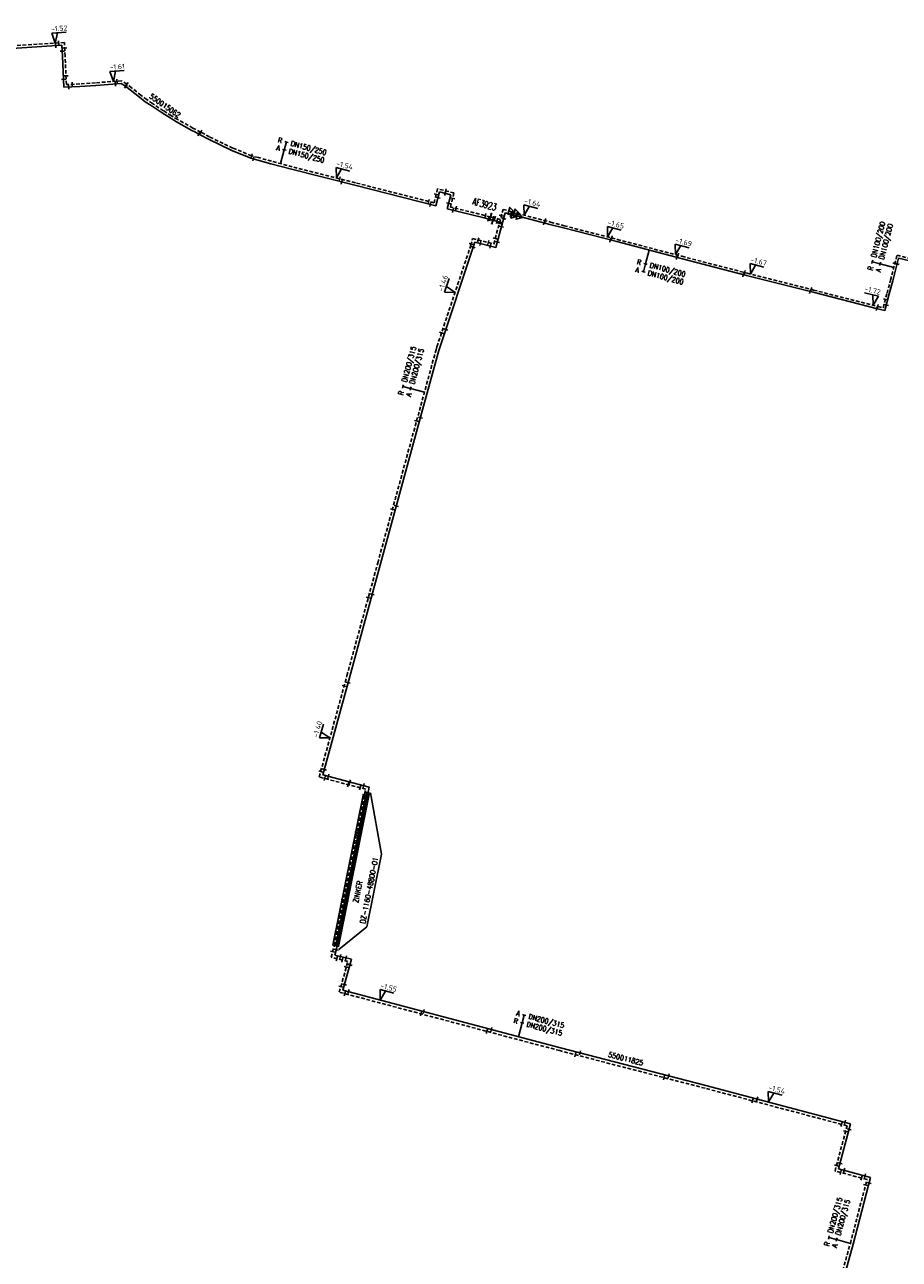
# Model space of a CAD drawing. Header units: millimetres. Extents: x 0 to 118318689, y 0 to 490460760.
# Tile 96 of 117: x 116185229 to 116338008, y 487956710 to 488172338. Entities that reach past the tile are written whole.
import ezdxf
from ezdxf.enums import TextEntityAlignment as Align

# ---------------------------------------------------------------- set-up
doc = ezdxf.new("R2010")
doc.units = ezdxf.units.MM
doc.header["$LTSCALE"] = 200
doc.linetypes.add('HIDDEN2', pattern=[4.7625, 3.175, -1.5875])
doc.layers.get('0').update_dxf_attribs({"color": 8})
for name, color, linetype in [('WT-C-AFSLUITER', 7, 'Continuous'), ('WT-C-mof', 7, 'Continuous'), ('WT-C-VERLOOP', 7, 'Continuous'), ('WT-I-diam', 7, 'Continuous'), ('WT-I-info', 7, 'Continuous'), ('WT-I-NAP', 7, 'Continuous'), ('WT-L-aanvoer', 6, 'Continuous'), ('WT-L-MANTELBUIS', 6, 'Continuous'), ('WT-L-retour', 6, 'HIDDEN2')]:
    doc.layers.add(name, color=color, linetype=linetype)
doc.styles.add('DIN17', font='ROMANS.SHX', dxfattribs={"width": 0.9})
doc.styles.add('ISOCP', font='ISOCP.SHX')

# ---------------------------------------------------------------- blocks, each defined once
blk = doc.blocks.new('LR-mof')
at = {"color": 0, "linetype": 'ByBlock', "lineweight": -2}
blk.add_line((0, -0.75), (0, 0.75), dxfattribs=at)
blk = doc.blocks.new('LR-VERL')
at = {"color": 0, "linetype": 'ByBlock', "lineweight": -2}
blk.add_lwpolyline([(1.08, 0), (-1.08, -1.25), (-1.08, 1.25)], close=True, dxfattribs=at)
blk = doc.blocks.new('nap1')
at = {"color": 0, "linetype": 'Continuous'}
for p, q in [((-1, 3.5), (0, 0)), ((-1, 3.5), (4, 3.5)), ((1, 3.5), (0, 0))]:
    blk.add_line(p, q, dxfattribs=at)
at = {"color": 0, "linetype": 'Continuous', "style": 'ISOCP'}
for tag, p in [('*1', (1.7, 5)), ('*2', (4, 1.5))]:
    blk.add_attdef(tag, text='', height=1.8, dxfattribs=at).set_placement(p, align=Align.MIDDLE)
blk = doc.blocks.new('nap2')
at = {"color": 0, "linetype": 'Continuous'}
for p, q in [((1, 3.5), (-4, 3.5)), ((-1, 3.5), (0, 0)), ((1, 3.5), (0, 0))]:
    blk.add_line(p, q, dxfattribs=at)
at = {"color": 0, "linetype": 'Continuous', "style": 'ISOCP'}
for tag, p in [('*1', (-1.5, 5)), ('*2', (-4, 1.5))]:
    blk.add_attdef(tag, text='', height=1.8, dxfattribs=at).set_placement(p, align=Align.MIDDLE)
blk = doc.blocks.new('LR-AFS')
at = {"color": 0, "lineweight": -3, "const_width": 0.7}
blk.add_lwpolyline([(0, -1.5), (0, 1.5)], dxfattribs=at)
at = {"color": 7, "linetype": 'ByBlock', "lineweight": -2, "style": 'DIN17', "width": 0.9}
blk.add_attdef('*1', text='', height=2.5, dxfattribs=at).set_placement((0, 5), align=Align.MIDDLE)
at = {"color": 0, "linetype": 'ByBlock', "lineweight": -2, "style": 'DIN17', "width": 0.3, "flags": 1}
for tag, p in [('*2', (2.5, 1.5)), ('OCODE', (-7.5, -2.5)), ('ST', (-7.5, -5)), ('VCODE', (-2.5, -5)), ('NCODE', (-2.5, -2.5)), ('NIVO', (2.5, -5)), ('BC', (2.5, -2.5)), ('IMM', (7.5, -5)), ('RK', (7.5, -2.5)), ('FABR', (-7.5, -7.5)), ('TYPE', (-2.5, -7.5)), ('OPBOUW', (2.5, -7.5)), ('BEDIEN', (7.5, -7.5)), ('VERTR', (-7.5, -10)), ('DEKM', (-7.5, -12.5)), ('PDATUM', (-2.5, -12.5)), ('OPBLEN', (-2.5, -10)), ('HULPST', (2.5, -10)), ('OPM', (2.5, -12.5)), ('VERLSP', (7.5, -10)), ('BORD', (7.5, -12.5)), ('BORDL', (-7.5, -15)), ('BORDX', (-2.5, -15)), ('BORDY', (2.5, -15)), ('BORDZ', (7.5, -15))]:
    blk.add_attdef(tag, text='', height=1.8, dxfattribs=at).set_placement(p, align=Align.MIDDLE)
blk = doc.blocks.new('LR-hyp')
at = {"color": 7, "linetype": 'ByBlock', "lineweight": -3, "style": 'DIN17', "width": 0.9}
blk.add_attdef('*1', text='', height=1.8, dxfattribs=at).set_placement((0, 0), align=Align.MIDDLE)
at = {"color": 7, "linetype": 'ByBlock', "lineweight": -2, "style": 'DIN17', "width": 0.9, "flags": 1}
blk.add_attdef('*2', text='', height=1.8, dxfattribs=at).set_placement((0, -5), align=Align.MIDDLE)
blk = doc.blocks.new('LR-DIAB2')
at = {"color": 0, "linetype": 'Continuous', "lineweight": -3}
blk.add_line((0, 5), (0, 7.8), dxfattribs=at)
at = {"color": 0, "lineweight": -3}
blk.add_line((0, 0), (0, 5), dxfattribs=at)
for points in [[(0.61, 7.8), (0, 7.8), (-0.61, 7.8)], [(0.61, 5), (0, 5), (-0.61, 5)]]:
    blk.add_lwpolyline(points, dxfattribs=at)
at = {"color": 1, "lineweight": -3, "style": 'DIN17', "width": 0.9}
for tag, p in [('*1', (-1.61, 7.8)), ('*2', (-1.61, 5.02))]:
    blk.add_attdef(tag, text='', height=1.8, dxfattribs=at).set_placement(p, align=Align.MIDDLE_RIGHT)
for tag, p in [('*11', (1.61, 7.8)), ('*12', (1.61, 5))]:
    blk.add_attdef(tag, text='', height=1.8, dxfattribs=at).set_placement(p, align=Align.MIDDLE_LEFT)
blk = doc.blocks.new('LR-DIAO2')
at = {"color": 0, "lineweight": -3}
blk.add_line((0, 0), (0, -5), dxfattribs=at)
at = {"color": 0, "linetype": 'Continuous', "lineweight": -3}
blk.add_line((0, -5), (0, -7.8), dxfattribs=at)
at = {"color": 0, "lineweight": -3}
for points in [[(0.61, -5), (0, -5), (-0.61, -5)], [(0.61, -7.8), (0, -7.8), (-0.61, -7.8)]]:
    blk.add_lwpolyline(points, dxfattribs=at)
at = {"color": 1, "lineweight": -3, "style": 'DIN17', "width": 0.9}
for tag, p in [('*1', (-1.61, -5)), ('*2', (-1.61, -7.78))]:
    blk.add_attdef(tag, text='', height=1.8, dxfattribs=at).set_placement(p, align=Align.MIDDLE_RIGHT)
for tag, p in [('*11', (1.61, -5)), ('*12', (1.61, -7.8))]:
    blk.add_attdef(tag, text='', height=1.8, dxfattribs=at).set_placement(p, align=Align.MIDDLE_LEFT)

msp = doc.modelspace()

# ---------------------------------------------------------------- linework, layer by layer
at = {"layer": 'WT-I-info', "lineweight": -3}
for p, q in [((116247536, 488027467), (116245620, 488038189)), ((116245013, 488014776), (116247536, 488027467)), ((116245013, 488014776), (116240131, 488010847))]:
    msp.add_line(p, q, dxfattribs=at)
at = {"layer": 'WT-L-aanvoer'}
for p, q in [((116191732, 488168753), (116177692, 488167833)), ((116191848, 488166814), (116191732, 488168753)), ((116192075, 488161411), (116191848, 488166814)), ((116194881, 488161541), (116192075, 488161411)), ((116197633, 488161741), (116194881, 488161541)), ((116202061, 488162081), (116197633, 488161741)), ((116202810, 488161594), (116202061, 488162081)), ((116203626, 488160956), (116202810, 488161594)), ((116205264, 488159655), (116203626, 488160956)), ((116206301, 488158885), (116205264, 488159655)), ((116207302, 488158196), (116206301, 488158885)), ((116209234, 488156919), (116207302, 488158196)), ((116210618, 488156044), (116209234, 488156919)), ((116211732, 488155375), (116210618, 488156044)), ((116214408, 488153887), (116211738, 488155371)), ((116214937, 488153610), (116214408, 488153887)), ((116215745, 488153187), (116214937, 488153610)), ((116217309, 488152335), (116215745, 488153187)), ((116221410, 488150385), (116217314, 488152333)), ((116224719, 488149021), (116221410, 488150385)), ((116225954, 488148684), (116224719, 488149021)), ((116228217, 488148065), (116225954, 488148684)), ((116231864, 488147089), (116228217, 488148065)), ((116242877, 488144295), (116231864, 488147089)), ((116257070, 488140675), (116242877, 488144295)), ((116257685, 488143130), (116257070, 488140675)), ((116259669, 488142623), (116257685, 488143130)), ((116259053, 488140166), (116259669, 488142623)), ((116265490, 488138583), (116259053, 488140166)), ((116271747, 488138820), (116276982, 488137448)), ((116276982, 488137448), (116279354, 488136840)), ((116279354, 488136840), (116288661, 488134445)), ((116288661, 488134445), (116299922, 488131498)), ((116299922, 488131498), (116311316, 488128550)), ((116336853, 488127619), (116337837, 488131319)), ((116337837, 488131319), (116337900, 488131585)), ((116337900, 488131585), (116340800, 488130837)), ((116311316, 488128550), (116322947, 488125600)), ((116336251, 488125330), (116336853, 488127619)), ((116322947, 488125600), (116334189, 488122727)), ((116335490, 488122410), (116336251, 488125330)), ((116334189, 488122727), (116335490, 488122410))]:
    msp.add_line(p, q, dxfattribs=at)
at = {"layer": 'WT-L-aanvoer', "lineweight": -3}
for p, q in [((116267550, 488133401), (116269150, 488139454)), ((116269150, 488139454), (116270847, 488139009)), ((116267001, 488138183), (116265490, 488138583)), ((116268696, 488137735), (116267001, 488138183)), ((116270847, 488139009), (116271747, 488138820)), ((116257723, 488115941), (116263649, 488133656)), ((116263649, 488133656), (116263839, 488134381)), ((116263839, 488134381), (116267550, 488133401)), ((116254921, 488105695), (116257584, 488115434)), ((116257584, 488115434), (116257723, 488115941)), ((116247403, 488078200), (116254921, 488105695)), ((116242016, 488058497), (116247403, 488078200)), ((116237314, 488041301), (116242016, 488058497)), ((116245394, 488039193), (116237314, 488041301)), ((116243593, 488030377), (116245394, 488039193)), ((116239820, 488011399), (116243593, 488030377)), ((116239411, 488009839), (116239820, 488011399)), ((116242323, 488009102), (116239411, 488009839)), ((116240818, 488003730), (116242323, 488009102)), ((116278820, 487993649), (116240818, 488003730)), ((116304205, 487987083), (116278820, 487993649)), ((116329508, 487980396), (116304205, 487987083)), ((116327411, 487972494), (116329508, 487980396)), ((116332994, 487971019), (116327411, 487972494)), ((116329952, 487959357), (116332994, 487971019)), ((116325546, 487943601), (116329952, 487959357))]:
    msp.add_line(p, q, dxfattribs=at)
at = {"layer": 'WT-L-MANTELBUIS'}
for points in [[(116239073, 488011564), (116244326, 488037783), (116244816, 488037685), (116239563, 488011465)], [(116239575, 488011448), (116244909, 488038064), (116245399, 488037966), (116240065, 488011350)]]:
    msp.add_lwpolyline(points, close=True, dxfattribs=at)
at = {"layer": 'WT-L-retour', "lineweight": -3}
for p, q in [((116192155, 488169231), (116177662, 488168282)), ((116192297, 488166837), (116192155, 488169231)), ((116192505, 488161881), (116192297, 488166837)), ((116194854, 488161990), (116192505, 488161881)), ((116197600, 488162190), (116194854, 488161990)), ((116202179, 488162541), (116197600, 488162190)), ((116203071, 488161961), (116202179, 488162541)), ((116203905, 488161309), (116203071, 488161961)), ((116205539, 488160012), (116203905, 488161309)), ((116206563, 488159251), (116205539, 488160012)), ((116207554, 488158569), (116206563, 488159251)), ((116209478, 488157297), (116207554, 488158569)), ((116210854, 488156427), (116209478, 488157297)), ((116211964, 488155761), (116210854, 488156427)), ((116214622, 488154283), (116211957, 488155765)), ((116215145, 488154009), (116214622, 488154283)), ((116215950, 488153588), (116215145, 488154009)), ((116217511, 488152737), (116215950, 488153588)), ((116221592, 488150796), (116217507, 488152739)), ((116224864, 488149448), (116221592, 488150796)), ((116226072, 488149118), (116224864, 488149448)), ((116228334, 488148500), (116226072, 488149118)), ((116231977, 488147525), (116228334, 488148500)), ((116242988, 488144731), (116231977, 488147525)), ((116256743, 488141223), (116242988, 488144731)), ((116257358, 488143678), (116256743, 488141223)), ((116260214, 488142948), (116257358, 488143678)), ((116259600, 488140495), (116260214, 488142948)), ((116265598, 488139020), (116259600, 488140495)), ((116267184, 488134030), (116268783, 488140082)), ((116268783, 488140082), (116270324, 488139679)), ((116270324, 488139679), (116271247, 488139390)), ((116266596, 488138756), (116265598, 488139020)), ((116268313, 488138302), (116266596, 488138756)), ((116263155, 488133803), (116263471, 488135010)), ((116263471, 488135010), (116267184, 488134030)), ((116257230, 488116091), (116263155, 488133803)), ((116254424, 488105830), (116257087, 488115570)), ((116257087, 488115570), (116257230, 488116091)), ((116246906, 488078336), (116254424, 488105830)), ((116241519, 488058633), (116246906, 488078336)), ((116236679, 488040934), (116241519, 488058633)), ((116244792, 488038817), (116236679, 488040934)), ((116243088, 488030479), (116244792, 488038817)), ((116239318, 488011515), (116243088, 488030479)), ((116238781, 488009467), (116239318, 488011515)), ((116241685, 488008732), (116238781, 488009467)), ((116240182, 488003366), (116241685, 488008732)), ((116278689, 487993151), (116240182, 488003366)), ((116304075, 487986585), (116278689, 487993151)), ((116328878, 487980030), (116304075, 487986585)), ((116326781, 487972127), (116328878, 487980030)), ((116332366, 487970652), (116326781, 487972127)), ((116329454, 487959491), (116332366, 487970652)), ((116325050, 487943739), (116329454, 487959491))]:
    msp.add_line(p, q, dxfattribs=at)
at = {"layer": 'WT-L-retour'}
for p, q in [((116271247, 488139390), (116277089, 488137860)), ((116277089, 488137860), (116279454, 488137227)), ((116279454, 488137227), (116288761, 488134832)), ((116288761, 488134832), (116300023, 488131885)), ((116300023, 488131885), (116311416, 488128938)), ((116336467, 488127722), (116337449, 488131416)), ((116337449, 488131416), (116337606, 488132074)), ((116337606, 488132074), (116340899, 488131224)), ((116311416, 488128938), (116323045, 488125987)), ((116335864, 488125432), (116336467, 488127722)), ((116323045, 488125987), (116334286, 488123115)), ((116335203, 488122892), (116335864, 488125432)), ((116334286, 488123115), (116335203, 488122892))]:
    msp.add_line(p, q, dxfattribs=at)

# ---------------------------------------------------------------- block references
at = {"layer": 'WT-C-AFSLUITER', "linetype": 'Continuous'}
ref = msp.add_blockref('LR-AFS', (116267001, 488138183), dxfattribs=dict(at, xscale=500, yscale=500, zscale=500, rotation=345.1879))
ref.add_attrib('*1', 'AF3923', dxfattribs={"layer": '0', "color": 7, "linetype": 'ByBlock', "lineweight": -2, "height": 1250, "rotation": 345.1879, "style": 'DIN17', "width": 0.65}).set_placement((116265562, 488140974), align=Align.MIDDLE)
at = {"layer": 'WT-C-AFSLUITER', "linetype": 'Continuous', "xscale": 500, "yscale": 500, "zscale": 500, "rotation": 345.1879}
msp.add_blockref('LR-AFS', (116266596, 488138756), dxfattribs=at)
at = {"layer": 'WT-C-mof'}
for p, xscale, yscale, zscale, rotation in [((116191185, 488169168), 500.0000000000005, 500.0000000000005, 500.0000000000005, 183.7498515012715), ((116190626, 488168680), 500, 500, 500, 183.7498515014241), ((116191795, 488167708), 500, 500, 500, 273.4014003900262), ((116192212, 488168263), 500.0000000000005, 500.0000000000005, 500.0000000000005, 273.4014003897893), ((116255774, 488141470), 500.0000000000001, 500.0000000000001, 500.0000000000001, 165.69049479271), ((116256101, 488140922), 499.9999999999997, 499.9999999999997, 499.9999999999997, 165.6904947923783), ((116257115, 488142704), 500.0000000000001, 500.0000000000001, 500.0000000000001, 75.93745705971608), ((116257439, 488142147), 499.9999999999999, 499.9999999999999, 499.9999999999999, 75.93745706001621), ((116259976, 488141999), 500.0000000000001, 500.0000000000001, 500.0000000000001, 75.93746045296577), ((116259296, 488141136), 499.9999999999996, 499.9999999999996, 499.9999999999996, 75.93746045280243), ((116260024, 488139927), 499.9999999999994, 499.9999999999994, 499.9999999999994, 346.1837353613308), ((116260571, 488140256), 500, 500, 500, 346.1837353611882), ((116271247, 488139390), 500.0000000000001, 500.0000000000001, 500.0000000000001, 345.3184), ((116271747, 488138820), 500.0000000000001, 500.0000000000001, 500.0000000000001, 345.3184)]:
    msp.add_blockref('LR-mof', p, dxfattribs=dict(at, xscale=xscale, yscale=yscale, zscale=zscale, rotation=rotation))
at = {"layer": 'WT-C-mof', "linetype": 'Continuous'}
for p, xscale, yscale, zscale, rotation in [((116192017, 488162792), 500, 500, 500, 272.4058), ((116192441, 488163412), 500, 500, 500, 272.4058), ((116201336, 488162477), 500, 500, 500, 4.390399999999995), ((116192902, 488161449), 499.9999999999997, 499.9999999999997, 499.9999999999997, 2.661699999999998), ((116193533, 488161929), 499.9999999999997, 499.9999999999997, 499.9999999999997, 2.661699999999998), ((116201063, 488162004), 500, 500, 500, 4.390399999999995), ((116202899, 488161524), 500.0000000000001, 500.0000000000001, 500.0000000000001, 321.9733), ((116203079, 488161955), 500.0000000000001, 500.0000000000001, 500.0000000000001, 321.9733), ((116215627, 488153249), 500, 500, 500, 332.3856), ((116216000, 488153561), 500, 500, 500, 331.4030999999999), ((116224872, 488149446), 500.0000000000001, 500.0000000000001, 500.0000000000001, 344.7147), ((116225156, 488148902), 500.0000000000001, 500.0000000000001, 500.0000000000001, 344.7147), ((116240258, 488145424), 499.9999999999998, 499.9999999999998, 499.9999999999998, 345.7632), ((116240614, 488144869), 499.9999999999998, 499.9999999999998, 499.9999999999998, 345.7632), ((116258783, 488143313), 500, 500, 500, 345.6655), ((116258673, 488142877), 500, 500, 500, 345.6655), ((116265711, 488138990), 500.0000000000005, 500.0000000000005, 500.0000000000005, 345.1878816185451), ((116266210, 488138392), 500, 500, 500, 345.1878810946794), ((116275924, 488137726), 500.0000000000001, 500.0000000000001, 500.0000000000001, 345.3184), ((116276146, 488138107), 500.0000000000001, 500.0000000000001, 500.0000000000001, 345.3184), ((116287546, 488134732), 500.0000000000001, 500.0000000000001, 500.0000000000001, 345.5706), ((116287759, 488135090), 500.0000000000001, 500.0000000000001, 500.0000000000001, 345.5706), ((116299153, 488131699), 500, 500, 500, 345.3339999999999), ((116299368, 488132056), 500, 500, 500, 345.3339999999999), ((116337241, 488130634), 500, 500, 500, 75.1049), ((116337640, 488130578), 500, 500, 500, 75.1049), ((116310775, 488128690), 500, 500, 500, 345.4959), ((116310985, 488129049), 500, 500, 500, 345.4959), ((116322615, 488126096), 499.9999999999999, 499.9999999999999, 499.9999999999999, 345.7639), ((116322404, 488125737), 499.9999999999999, 499.9999999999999, 499.9999999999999, 345.7639), ((116335585, 488124358), 500, 500, 500, 75.3963), ((116334032, 488122767), 499.9999999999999, 499.9999999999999, 499.9999999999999, 345.6667), ((116334239, 488123127), 499.9999999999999, 499.9999999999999, 499.9999999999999, 345.6667), ((116335740, 488123369), 500, 500, 500, 75.3963)]:
    msp.add_blockref('LR-mof', p, dxfattribs=dict(at, xscale=xscale, yscale=yscale, zscale=zscale, rotation=rotation))
at = {"layer": 'WT-C-mof', "lineweight": -3}
for p, xscale, yscale, zscale, rotation in [((116268497, 488139001), 500, 500, 500, 255.1962163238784), ((116269751, 488139829), 500, 500, 500, 345.3184137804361), ((116270117, 488139200), 500, 500, 500, 345.3184137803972), ((116267346, 488138558), 499.9999999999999, 499.9999999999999, 499.9999999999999, 165.1878810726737), ((116267729, 488137991), 499.9999999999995, 499.9999999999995, 499.9999999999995, 165.1878810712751), ((116268134, 488137625), 499.9999999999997, 499.9999999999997, 499.9999999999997, 75.19621632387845), ((116268517, 488137058), 499.9999999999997, 499.9999999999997, 499.9999999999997, 75.1962163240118), ((116268894, 488138487), 499.9999999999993, 499.9999999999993, 499.9999999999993, 255.1962163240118), ((116264438, 488134755), 499.9999999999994, 499.9999999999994, 499.9999999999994, 345.2078128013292), ((116267439, 488134997), 499.9999999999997, 499.9999999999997, 499.9999999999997, 75.19621632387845), ((116263218, 488134043), 499.9999999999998, 499.9999999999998, 499.9999999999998, 255.3065562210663), ((116264806, 488134125), 500.0000000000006, 500.0000000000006, 500.0000000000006, 345.2078128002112), ((116266217, 488134285), 499.9999999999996, 499.9999999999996, 499.9999999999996, 165.2078128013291), ((116266583, 488133656), 499.9999999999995, 499.9999999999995, 499.9999999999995, 165.2078128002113), ((116267806, 488134367), 499.9999999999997, 499.9999999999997, 499.9999999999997, 75.1962163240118), ((116237577, 488042266), 499.9999999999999, 499.9999999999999, 499.9999999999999, 74.70742061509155), ((116236943, 488041899), 499.9999999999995, 499.9999999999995, 499.9999999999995, 74.70742061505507), ((116237647, 488040682), 500.0000000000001, 500.0000000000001, 500.0000000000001, 345.3757610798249), ((116238281, 488041049), 500.0000000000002, 500.0000000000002, 500.0000000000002, 345.3757610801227), ((116243824, 488039070), 500, 500, 500, 165.3757610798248), ((116244592, 488037838), 499.9999999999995, 499.9999999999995, 499.9999999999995, 258.4524584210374), ((116244427, 488039445), 500.0000000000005, 500.0000000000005, 500.0000000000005, 165.3757610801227), ((116245194, 488038213), 499.9999999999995, 499.9999999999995, 499.9999999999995, 258.4524584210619), ((116239035, 488010435), 500.0000000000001, 500.0000000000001, 500.0000000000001, 75.30655622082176), ((116239665, 488010807), 500, 500, 500, 75.30655622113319), ((116240381, 488009594), 499.9999999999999, 499.9999999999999, 499.9999999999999, 345.7892398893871), ((116241354, 488009347), 500.0000000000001, 500.0000000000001, 500.0000000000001, 165.789239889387), ((116239751, 488009222), 499.9999999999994, 499.9999999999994, 499.9999999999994, 345.7892398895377), ((116240715, 488008978), 499.9999999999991, 499.9999999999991, 499.9999999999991, 165.7892398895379), ((116241415, 488007769), 500, 500, 500, 254.3512569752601), ((116242053, 488008139), 500.0000000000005, 500.0000000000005, 500.0000000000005, 254.351256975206), ((116240451, 488004329), 500, 500, 500, 74.35125697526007), ((116241088, 488004693), 500.0000000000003, 500.0000000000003, 500.0000000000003, 74.35125697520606), ((116241148, 488003110), 500, 500, 500, 345.1423208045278), ((116241785, 488003474), 500, 500, 500, 345.1423208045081), ((116327911, 487980286), 500, 500, 500, 165.1963017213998), ((116328541, 487980652), 500.0000000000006, 500.0000000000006, 500.0000000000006, 165.196301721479), ((116329251, 487979430), 499.9999999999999, 499.9999999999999, 499.9999999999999, 255.1365384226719), ((116328621, 487979064), 499.9999999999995, 499.9999999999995, 499.9999999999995, 255.1365384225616), ((116327037, 487973094), 499.9999999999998, 499.9999999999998, 499.9999999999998, 75.13653842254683), ((116327667, 487973460), 500, 500, 500, 75.13653842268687), ((116327747, 487971872), 500, 500, 500, 345.2034295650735), ((116328377, 487972238), 500.0000000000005, 500.0000000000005, 500.0000000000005, 345.2034295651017), ((116331399, 487970907), 500, 500, 500, 165.2034295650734), ((116332027, 487971274), 499.9999999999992, 499.9999999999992, 499.9999999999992, 165.2034295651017), ((116332114, 487969684), 499.9999999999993, 499.9999999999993, 499.9999999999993, 255.3781491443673), ((116332742, 487970051), 499.9999999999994, 499.9999999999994, 499.9999999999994, 255.3781491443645)]:
    msp.add_blockref('LR-mof', p, dxfattribs=dict(at, xscale=xscale, yscale=yscale, zscale=zscale, rotation=rotation))
at = {"layer": 'WT-C-mof', "linetype": 'Continuous', "lineweight": -3}
for p, xscale, yscale, zscale, rotation in [((116263585, 488133466), 500.0000000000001, 500.0000000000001, 500.0000000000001, 71.50560000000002), ((116258041, 488118514), 500.0000000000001, 500.0000000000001, 500.0000000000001, 71.50560000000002), ((116258789, 488119128), 500.0000000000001, 500.0000000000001, 500.0000000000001, 71.50560000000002), ((116253686, 488103133), 499.9999999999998, 499.9999999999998, 499.9999999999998, 74.70739999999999), ((116254376, 488103701), 499.9999999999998, 499.9999999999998, 499.9999999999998, 74.70739999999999), ((116249466, 488087697), 499.9999999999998, 499.9999999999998, 499.9999999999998, 74.70739999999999), ((116250159, 488088280), 499.9999999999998, 499.9999999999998, 499.9999999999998, 74.70739999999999), ((116245246, 488072266), 499.9999999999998, 499.9999999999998, 499.9999999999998, 74.70739999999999), ((116245938, 488072843), 499.9999999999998, 499.9999999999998, 499.9999999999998, 74.70739999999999), ((116241718, 488057407), 499.9999999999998, 499.9999999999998, 499.9999999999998, 74.70739999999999), ((116241024, 488056823), 499.9999999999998, 499.9999999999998, 499.9999999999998, 74.70739999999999), ((116241736, 488039615), 500.0000000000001, 500.0000000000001, 500.0000000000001, 345.3758), ((116242019, 488040073), 500.0000000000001, 500.0000000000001, 500.0000000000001, 345.3758), ((116243239, 488031218), 499.9999999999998, 499.9999999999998, 499.9999999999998, 78.4525), ((116243745, 488031120), 499.9999999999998, 499.9999999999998, 499.9999999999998, 78.4525), ((116240902, 488019481), 499.9999999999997, 499.9999999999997, 499.9999999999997, 78.75549999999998), ((116241408, 488019386), 499.9999999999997, 499.9999999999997, 499.9999999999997, 78.75549999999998), ((116254466, 487999577), 499.9999999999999, 499.9999999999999, 499.9999999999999, 345.1423), ((116254939, 487999984), 499.9999999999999, 499.9999999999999, 499.9999999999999, 345.1423), ((116265952, 487996530), 499.9999999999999, 499.9999999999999, 499.9999999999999, 345.1423), ((116266758, 487996849), 499.9999999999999, 499.9999999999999, 499.9999999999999, 345.1423), ((116281416, 487992445), 500.0000000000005, 500.0000000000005, 500.0000000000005, 345.4992), ((116282230, 487992767), 500.0000000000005, 500.0000000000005, 500.0000000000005, 345.4992), ((116296897, 487988442), 500.0000000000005, 500.0000000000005, 500.0000000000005, 345.4992), ((116297712, 487988763), 500.0000000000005, 500.0000000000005, 500.0000000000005, 345.4992), ((116312368, 487984393), 499.9999999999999, 499.9999999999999, 499.9999999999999, 345.1963), ((116313175, 487984713), 499.9999999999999, 499.9999999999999, 499.9999999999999, 345.1963)]:
    msp.add_blockref('LR-mof', p, dxfattribs=dict(at, xscale=xscale, yscale=yscale, zscale=zscale, rotation=rotation))
at = {"layer": 'WT-C-VERLOOP', "linetype": 'Continuous', "lineweight": -3, "xscale": 500.0000000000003, "yscale": 500.0000000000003, "zscale": 500.0000000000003, "rotation": 345.3184}
for p in [(116270324, 488139679), (116270847, 488139009)]:
    msp.add_blockref('LR-VERL', p, dxfattribs=at)
at = {"layer": 'WT-C-VERLOOP', "linetype": 'Continuous', "xscale": 500.0000000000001, "yscale": 500.0000000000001, "zscale": 500.0000000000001, "rotation": 345.3184}
for p in [(116271247, 488139390), (116271747, 488138820)]:
    msp.add_blockref('LR-VERL', p, dxfattribs=at)
at = {"layer": 'WT-I-diam', "linetype": 'Continuous'}
for name, p, xscale, yscale, zscale, rotation, values in [('LR-DIAB2', (116229936, 488148071), 500, 500, 500, 345.0218552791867, {'*1': 'R', '*11': 'DN150/250', '*2': 'A', '*12': 'DN150/250'}), ('LR-DIAB2', (116337052, 488129921), 499.9999999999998, 499.9999999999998, 499.9999999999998, 75.1048851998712, {'*1': 'R', '*11': 'DN100/200', '*2': 'A', '*12': 'DN100/200'}), ('LR-DIAO2', (116294291, 488132971), 499.9999999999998, 499.9999999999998, 499.9999999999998, 345.3339610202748, {'*1': 'R', '*11': 'DN100/200', '*2': 'A', '*12': 'DN100/200'}), ('LR-DIAB2', (116255054, 488108136), 500, 500, 500, 74.70742061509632, {'*1': 'R', '*11': 'DN200/315', '*2': 'A', '*12': 'DN200/315'}), ('LR-DIAB2', (116271487, 487995594), 500, 500, 500, 345.1423208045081, {'*1': 'A', '*11': 'DN200/315', '*2': 'R', '*12': 'DN200/315'}), ('LR-DIAB2', (116329454, 487959491), 500, 500, 500, 74.37692397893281, {'*1': 'R', '*11': 'DN200/315', '*2': 'A', '*12': 'DN200/315'})]:
    msp.add_blockref(name, p, dxfattribs=dict(at, xscale=xscale, yscale=yscale, zscale=zscale, rotation=rotation)).add_auto_attribs(values)
at = {"layer": 'WT-I-info', "linetype": 'Continuous', "xscale": 500.0000000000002, "yscale": 500.0000000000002, "zscale": 500.0000000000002}
for p, rotation, values in [((116209734, 488158202), 325.4245635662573, {'*1': '550015062'}), ((116245405, 488021165), 78.75553269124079, {'*1': 'DZ-1160-48800-01'}), ((116290231, 487991732), 345.4992123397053, {'*1': '550011825'})]:
    msp.add_blockref('LR-hyp', p, dxfattribs=dict(at, rotation=rotation)).add_auto_attribs(values)
at = {"layer": 'WT-I-NAP', "linetype": 'Continuous'}
ref = msp.add_blockref('nap1', (116190569, 488169128), dxfattribs=dict(at, xscale=500.0000000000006, yscale=500.0000000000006, zscale=500.0000000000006, rotation=3.749851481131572))
ref.add_attrib('*1', '-1.52', dxfattribs={"layer": '0', "color": 1, "linetype": 'Continuous', "height": 900, "rotation": 3.74985, "style": 'ISOCP'}).set_placement((116191254, 488171678), align=Align.MIDDLE)
ref = msp.add_blockref('nap1', (116200717, 488162429), dxfattribs=dict(at, xscale=500.0000000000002, yscale=500.0000000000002, zscale=500.0000000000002, rotation=4.39043016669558))
ref.add_attrib('*1', '-1.61', dxfattribs={"layer": '0', "color": 1, "linetype": 'Continuous', "height": 900, "rotation": 4.39043, "style": 'ISOCP'}).set_placement((116201374, 488164987), align=Align.MIDDLE)
ref = msp.add_blockref('nap1', (116239673, 488145572), dxfattribs=dict(at, xscale=500, yscale=500, zscale=500, rotation=345.7632397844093))
ref.add_attrib('*1', '-1.54', dxfattribs={"layer": '0', "color": 1, "linetype": 'Continuous', "height": 900, "rotation": 345.76324, "style": 'ISOCP'}).set_placement((116241112, 488147786), align=Align.MIDDLE)
ref = msp.add_blockref('nap1', (116272462, 488139072), dxfattribs=dict(at, xscale=500, yscale=500, zscale=500, rotation=345.3184137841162))
ref.add_attrib('*1', '-1.64', dxfattribs={"layer": '0', "color": 1, "linetype": 'Continuous', "height": 900, "rotation": 345.31841, "style": 'ISOCP'}).set_placement((116273918, 488141275), align=Align.MIDDLE)
ref = msp.add_blockref('nap1', (116287056, 488135271), dxfattribs=dict(at, xscale=500, yscale=500, zscale=500, rotation=345.5706194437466))
ref.add_attrib('*1', '-1.65', dxfattribs={"layer": '0', "color": 1, "linetype": 'Continuous', "height": 900, "rotation": 345.57062, "style": 'ISOCP'}).set_placement((116288503, 488137480), align=Align.MIDDLE)
ref = msp.add_blockref('nap1', (116298897, 488132180), dxfattribs=dict(at, xscale=499.9999999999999, yscale=499.9999999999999, zscale=499.9999999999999, rotation=345.3339610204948))
ref.add_attrib('*1', '-1.69', dxfattribs={"layer": '0', "color": 1, "linetype": 'Continuous', "height": 900, "rotation": 345.33396, "style": 'ISOCP'}).set_placement((116300352, 488134383), align=Align.MIDDLE)
ref = msp.add_blockref('nap1', (116311998, 488128790), dxfattribs=dict(at, xscale=499.9999999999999, yscale=499.9999999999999, zscale=499.9999999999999, rotation=345.7639087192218))
ref.add_attrib('*1', '-1.67', dxfattribs={"layer": '0', "color": 1, "linetype": 'Continuous', "height": 900, "rotation": 345.76391, "style": 'ISOCP'}).set_placement((116313437, 488131004), align=Align.MIDDLE)
ref = msp.add_blockref('nap1', (116260398, 488125563), dxfattribs=dict(at, xscale=499.9999999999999, yscale=499.9999999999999, zscale=499.9999999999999, rotation=71.5055608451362))
ref.add_attrib('*1', '-1.46', dxfattribs={"layer": '0', "color": 1, "linetype": 'Continuous', "height": 900, "rotation": 71.50556, "style": 'ISOCP'}).set_placement((116258297, 488127162), align=Align.MIDDLE)
ref = msp.add_blockref('nap2', (116333445, 488123330), dxfattribs=dict(at, xscale=500, yscale=500, zscale=500, rotation=345.6666976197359))
ref.add_attrib('*1', '-1.72', dxfattribs={"layer": '0', "color": 1, "linetype": 'Continuous', "height": 900, "rotation": 345.6667, "style": 'ISOCP'}).set_placement((116333337, 488125938), align=Align.MIDDLE)
ref = msp.add_blockref('nap1', (116238559, 488047809), dxfattribs=dict(at, xscale=500.0000000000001, yscale=500.0000000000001, zscale=500.0000000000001, rotation=74.70742061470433))
ref.add_attrib('*1', '-1.40', dxfattribs={"layer": '0', "color": 1, "linetype": 'Continuous', "height": 900, "rotation": 74.70742, "style": 'ISOCP'}).set_placement((116236372, 488049289), align=Align.MIDDLE)
ref = msp.add_blockref('nap1', (116247347, 488001998), dxfattribs=dict(at, xscale=500.0000000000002, yscale=500.0000000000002, zscale=500.0000000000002, rotation=345.1423208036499))
ref.add_attrib('*1', '-1.55', dxfattribs={"layer": '0', "color": 1, "linetype": 'Continuous', "height": 900, "rotation": 345.14232, "style": 'ISOCP'}).set_placement((116248810, 488004196), align=Align.MIDDLE)
ref = msp.add_blockref('nap1', (116315150, 487984191), dxfattribs=dict(at, xscale=500, yscale=500, zscale=500, rotation=345.1963017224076))
ref.add_attrib('*1', '-1.54', dxfattribs={"layer": '0', "color": 1, "linetype": 'Continuous', "height": 900, "rotation": 345.1963, "style": 'ISOCP'}).set_placement((116316611, 487986391), align=Align.MIDDLE)

# ---------------------------------------------------------------- texts
at = {"layer": 'WT-I-info', "lineweight": -3, "style": 'DIN17', "width": 0.9}
msp.add_text('ZINKER', height=900, rotation=78.75553, dxfattribs=at).set_placement((116243494, 488018930))

doc.saveas('drawing.dxf')
